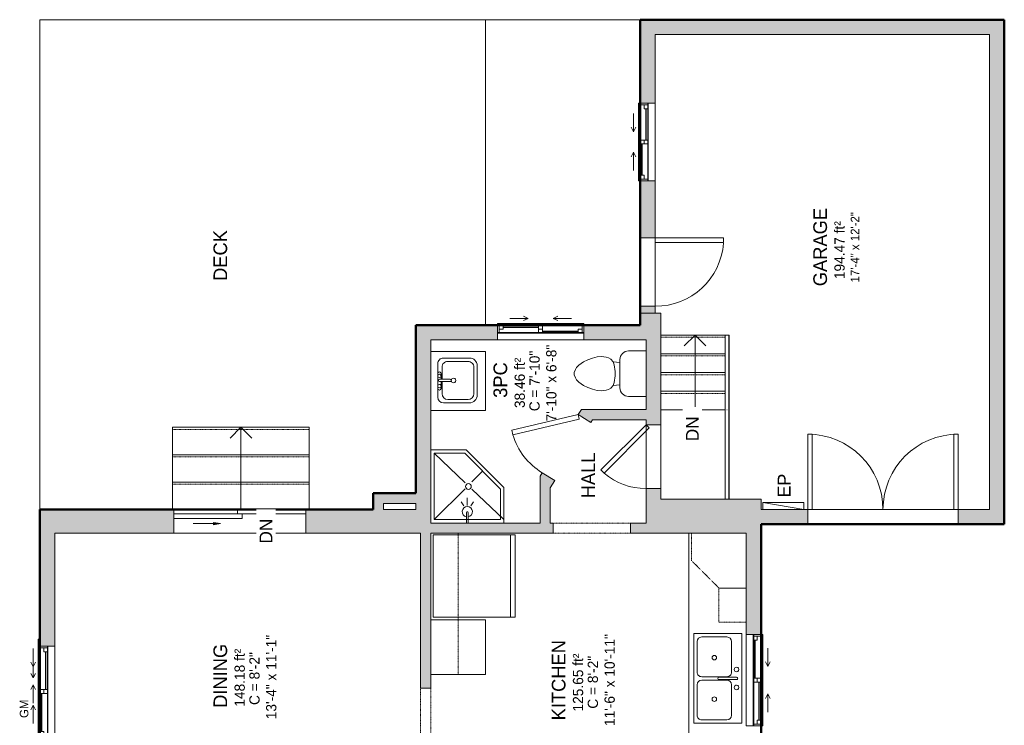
# Model space of a CAD drawing. Header units: inches. Extents: x -251 to 185, y -137 to 466.
# Tile 2 of 2: x -247 to 185, y 157 to 466. Entities that reach past the tile are written whole.
import ezdxf

# ---------------------------------------------------------------- set-up
doc = ezdxf.new("R2010")
doc.units = ezdxf.units.IN
doc.header["$MEASUREMENT"] = 0
doc.linetypes.add('Dash', pattern=[0.23622, 0.11811, -0.11811])
doc.linetypes.add('Overhead', pattern=[0.15625, 0.09375, -0.0625])
for name, color, linetype, lineweight in [('A-ANNO-NOTE', 131, 'Continuous', 9), ('A-AREA', 32, 'Continuous', 9), ('A-AREA-IDEN', 2, 'Continuous', 9), ('A-DETL', 90, 'Continuous', 9), ('A-DETL-GENF', 92, 'Continuous', 9), ('A-DETL-MEDM', 33, 'Continuous', 9), ('A-DOOR', 31, 'Continuous', 9), ('A-EXTEERIOR SPACES', 90, 'Continuous', 9), ('A-FLOR', 192, 'Continuous', 9), ('A-FLOR-HRAL', 11, 'Continuous', 9), ('A-GENM', 13, 'Continuous', 9), ('A-GLAZ', 151, 'Continuous', 9), ('A-WALL', 90, 'Continuous', 9), ('A-WALL-PATT', 111, 'Continuous', 9), ('E-ELEC-EQPM', 71, 'Continuous', 9), ('G-ANNO-TEXT', 231, 'Continuous', 9), ('P-SANR-FIXT', 6, 'Continuous', 9), ('Q-CASE', 31, 'Continuous', 9), ('Q-SPCQ', 91, 'Continuous', 9), ('S-STRS', 90, 'Continuous', 9), ('S-STRS-ANNO', 90, 'Continuous', 9), ('S-STRS-IDEN', 31, 'Continuous', 9)]:
    doc.layers.add(name, color=color, linetype=linetype, lineweight=lineweight)
doc.styles.add('Arial', font='arial.ttf', dxfattribs={"height": 5.625})
doc.styles.add('Inter', font='txt', dxfattribs={"height": 5.625})
doc.styles.add('Inter_1', font='txt', dxfattribs={"height": 3.75})
doc.styles.add('Inter_2', font='txt', dxfattribs={"height": 4.5})
doc.styles.add('Inter_B', font='txt', dxfattribs={"height": 6})

# ---------------------------------------------------------------- blocks, each defined once
blk = doc.blocks.new('Planitar - Single Door_Flush Panel - 2_-4_ x 6_-8_ _45-3078438-102 - Main Floor')
at = {"layer": 'A-DOOR', "lineweight": 18}
for p, q in [((-5.8, 23.05), (-7.22, 21.63)), ((12.58, 1.83), (-7.22, 21.63)), ((14, 3.25), (-5.8, 23.05)), ((14, 3.25), (12.58, 1.83))]:
    blk.add_line(p, q, dxfattribs=at)
at = {"layer": 'A-DOOR'}
blk.add_arc((13.46, 3.55), 27.46, 138.8351, 180.6172, dxfattribs=at)
blk = doc.blocks.new('Planitar - Single Door_Flush Panel - 2_-6_ x 6_-8_ _45-3149525-102 - Main Floor')
at = {"layer": 'A-DOOR', "lineweight": 18}
for p, q in [((-6.21, 24.46), (-7.63, 23.04)), ((13.58, 1.83), (-7.63, 23.04)), ((15, 3.25), (-6.21, 24.46)), ((15, 3.25), (13.58, 1.83))]:
    blk.add_line(p, q, dxfattribs=at)
at = {"layer": 'A-DOOR'}
blk.add_arc((14.46, 3.55), 29.46, 138.5745, 180.5753, dxfattribs=at)
blk = doc.blocks.new('Planitar - Double Door_Flush Panel - 5_-6_ x 6_-8_-3078344-102 - Main Floor')
at = {"layer": 'A-DOOR', "lineweight": 18}
for p, q in [((-33, 3.25), (-33, 36.25)), ((-33, 36.25), (-31.03, 36.25)), ((-31.03, 36.25), (-31.03, 3.25)), ((33, 36.25), (31.03, 36.25)), ((31.03, 36.25), (31.03, 3.25)), ((33, 3.25), (33, 36.25)), ((-31.03, 3.25), (-33, 3.25)), ((31.03, 3.25), (33, 3.25))]:
    blk.add_line(p, q, dxfattribs=at)
at = {"layer": 'A-DOOR'}
for centre, start, end in [((-33, 3.25), 0, 90), ((33, 3.25), 90, 180)]:
    blk.add_arc(centre, 33, start, end, dxfattribs=at)
blk = doc.blocks.new('Planitar - Single Door_Flush Panel - 2_-6_ x 6_-8_-3078477-102 - Main Floor')
at = {"layer": 'A-DOOR', "lineweight": 18}
for p, q in [((12.99, -3.25), (12.99, -33.25)), ((15, -3.25), (12.99, -3.25)), ((15, -3.25), (15, -33.25)), ((15, -33.25), (12.99, -33.25))]:
    blk.add_line(p, q, dxfattribs=at)
at = {"layer": 'A-DOOR'}
blk.add_arc((14.77, -3.55), 29.77, 179.4225, 266.009, dxfattribs=at)
blk = doc.blocks.new('Planitar - Double Sliding Door_Glass - 4_-10_ x 6_-8_-3184308-102 - Main Floor')
at = {"layer": 'A-DETL-GENF'}
blk.add_hatch(color=256, dxfattribs=at).paths.add_polyline_path([(11.51, -3.47), (8.5, -4), (11.51, -4.53)], flags=0)
for p, q in [((8.5, -4), (11.51, -3.47)), ((20.5, -4), (8.5, -4)), ((11.51, -4.53), (8.5, -4)), ((11.51, -3.47), (11.51, -4.53))]:
    blk.add_line(p, q, dxfattribs=at)
at = {"layer": 'A-DOOR', "lineweight": 18}
for p, q in [((-29, -8.28), (0.98, -8.28)), ((-29, -10.25), (-29, -8.28)), ((-0.98, -6.31), (29, -6.31)), ((-0.98, -8.28), (-0.98, -6.31)), ((29, -8.28), (-0.98, -8.28)), ((0.98, -8.28), (0.98, -10.25)), ((29, -6.31), (29, -8.28)), ((0.98, -10.25), (-29, -10.25))]:
    blk.add_line(p, q, dxfattribs=at)
blk = doc.blocks.new('Planitar-Sliding-Double - 60_ x 48_-3165632-102 - Main Floor')
at = {"layer": 'A-GLAZ'}
for p, q in [((-20, 3.1), (-20, 3.85)), ((-20, 3.85), (20, 3.85)), ((-20, -0.15), (-20, 3.1)), ((20, 3.1), (20, 3.85)), ((20, -0.15), (20, 3.1)), ((20, -0.15), (-20, -0.15)), ((-20, -0.15), (-20, -3.4)), ((20, -0.15), (-20, -0.15)), ((-20, -3.4), (20, -3.4)), ((20, -3.4), (20, -0.15))]:
    blk.add_line(p, q, dxfattribs=at)
blk = doc.blocks.new('Plan-Double-Sliding - Plan-Double-Sliding-3099763-102 - Main Floor')
at = {"layer": 'A-GLAZ'}
for p, q in [((-6, 3.34375), (-8, 4.34375)), ((6, 3.34375), (8, 4.34375)), ((20, 0.34375), (-20, 0.34375)), ((-17.5, 0.34375), (-0.875, 0.34375)), ((-6, 3.34375), (-14, 3.34375)), ((-6, 3.34375), (-8, 2.34375)), ((0.875, 0.34375), (19.25, 0.34375)), ((6, 3.34375), (8, 2.34375)), ((6, 3.34375), (14, 3.34375)), ((-19.25, -3.15625), (-0.875, -3.15625)), ((0.875, -3.15625), (17.5, -3.15625)), ((-20, -6.15625), (20, -6.15625))]:
    blk.add_line(p, q, dxfattribs=at)
at = {"layer": 'A-GLAZ', "lineweight": 18}
for p, q in [((-20, 0.34375), (-20, -6.15625)), ((-20, 0.34375), (-17.5, 0.34375)), ((-19.25, 0.34375), (-19.25, -3.15625)), ((-17.5, 0.34375), (-17.5, -1.40625)), ((-0.875, -3.15625), (-0.875, 0.34375)), ((-0.875, 0.34375), (0.875, 0.34375)), ((0.875, 0.34375), (0.875, -3.15625)), ((19.25, 0.34375), (20, 0.34375)), ((19.25, 0.34375), (19.25, -3.15625)), ((20, -6.15625), (20, 0.34375)), ((-20, -3.15625), (-19.25, -3.15625)), ((-17.5, -1.40625), (-19.25, -1.40625)), ((0.875, -1.40625), (-0.875, -1.40625)), ((-0.875, -3.15625), (0.875, -3.15625)), ((17.5, -1.40625), (17.5, -3.15625)), ((19.25, -1.40625), (17.5, -1.40625)), ((17.5, -3.15625), (20, -3.15625))]:
    blk.add_line(p, q, dxfattribs=at)
at = {"layer": 'A-GLAZ', "lineweight": 25}
for p, q in [((-17.5, -0.53125), (-0.875, -0.53125)), ((0.875, -2.28125), (17.5, -2.28125))]:
    blk.add_line(p, q, dxfattribs=at)
blk = doc.blocks.new('Planitar-Sliding-Double - 60_ x 48_-3165640-102 - Main Floor')
at = {"layer": 'A-GLAZ'}
for p, q in [((20, 3.4), (-20, 3.4)), ((-20, 3.4), (-20, 0.15)), ((-20, -3.1), (-20, 0.15)), ((-20, 0.15), (20, 0.15)), ((-20, 0.15), (20, 0.15)), ((20, 0.15), (20, 3.4)), ((20, -3.1), (20, 0.15)), ((-20, -3.85), (-20, -3.1)), ((20, -3.85), (-20, -3.85)), ((20, -3.85), (20, -3.1))]:
    blk.add_line(p, q, dxfattribs=at)
blk = doc.blocks.new('Plan-Double-Sliding - Plan-Double-Sliding-3100799-102 - Main Floor')
at = {"layer": 'A-GLAZ'}
for p, q in [((-20, 6.15625), (20, 6.15625)), ((-19.25, 3.15625), (-0.875, 3.15625)), ((0.875, 3.15625), (17.5, 3.15625)), ((20, -0.34375), (-20, -0.34375)), ((-17.5, -0.34375), (-0.875, -0.34375)), ((-6, -3.34375), (-14, -3.34375)), ((-6, -3.34375), (-8, -2.34375)), ((-6, -3.34375), (-8, -4.34375)), ((0.875, -0.34375), (19.25, -0.34375)), ((6, -3.34375), (8, -2.34375)), ((6, -3.34375), (8, -4.34375)), ((6, -3.34375), (14, -3.34375))]:
    blk.add_line(p, q, dxfattribs=at)
at = {"layer": 'A-GLAZ', "lineweight": 18}
for p, q in [((-20, -0.34375), (-20, 6.15625)), ((20, 6.15625), (20, -0.34375)), ((-20, 3.15625), (-19.25, 3.15625)), ((-19.25, -0.34375), (-19.25, 3.15625)), ((-17.5, 1.40625), (-19.25, 1.40625)), ((-17.5, -0.34375), (-17.5, 1.40625)), ((-0.875, 3.15625), (0.875, 3.15625)), ((-0.875, 3.15625), (-0.875, -0.34375)), ((0.875, 1.40625), (-0.875, 1.40625)), ((0.875, -0.34375), (0.875, 3.15625)), ((17.5, 3.15625), (20, 3.15625)), ((17.5, 1.40625), (17.5, 3.15625)), ((19.25, 1.40625), (17.5, 1.40625)), ((19.25, -0.34375), (19.25, 3.15625)), ((-20, -0.34375), (-17.5, -0.34375)), ((-0.875, -0.34375), (0.875, -0.34375)), ((19.25, -0.34375), (20, -0.34375))]:
    blk.add_line(p, q, dxfattribs=at)
at = {"layer": 'A-GLAZ', "lineweight": 25}
for p, q in [((-17.5, 0.53125), (-0.875, 0.53125)), ((0.875, 2.28125), (17.5, 2.28125))]:
    blk.add_line(p, q, dxfattribs=at)
blk = doc.blocks.new('Planitar-Sliding-Double - 60_ x 48_-3165636-102 - Main Floor')
at = {"layer": 'A-GLAZ'}
for p, q in [((-19, 3.1), (-19, 3.85)), ((-19, 3.85), (19, 3.85)), ((-19, -0.15), (-19, 3.1)), ((19, 3.1), (19, 3.85)), ((19, -0.15), (19, 3.1)), ((19, -0.15), (-19, -0.15)), ((-19, -0.15), (-19, -3.4)), ((19, -0.15), (-19, -0.15)), ((-19, -3.4), (19, -3.4)), ((19, -3.4), (19, -0.15))]:
    blk.add_line(p, q, dxfattribs=at)
blk = doc.blocks.new('Plan-Double-Sliding - Plan-Double-Sliding-3100970-102 - Main Floor')
at = {"layer": 'A-GLAZ'}
for p, q in [((-5.5, 3.34375), (-7.5, 4.34375)), ((5.5, 3.34375), (7.5, 4.34375)), ((19, 0.34375), (-19, 0.34375)), ((-16.5, 0.34375), (-0.875, 0.34375)), ((-5.5, 3.34375), (-13.5, 3.34375)), ((-5.5, 3.34375), (-7.5, 2.34375)), ((0.875, 0.34375), (18.25, 0.34375)), ((5.5, 3.34375), (7.5, 2.34375)), ((5.5, 3.34375), (13.5, 3.34375)), ((-18.25, -3.15625), (-0.875, -3.15625)), ((0.875, -3.15625), (16.5, -3.15625)), ((-19, -6.15625), (19, -6.15625))]:
    blk.add_line(p, q, dxfattribs=at)
at = {"layer": 'A-GLAZ', "lineweight": 18}
for p, q in [((-19, 0.34375), (-19, -6.15625)), ((-19, 0.34375), (-16.5, 0.34375)), ((-18.25, 0.34375), (-18.25, -3.15625)), ((-16.5, 0.34375), (-16.5, -1.40625)), ((-0.875, -3.15625), (-0.875, 0.34375)), ((-0.875, 0.34375), (0.875, 0.34375)), ((0.875, 0.34375), (0.875, -3.15625)), ((18.25, 0.34375), (19, 0.34375)), ((18.25, 0.34375), (18.25, -3.15625)), ((19, -6.15625), (19, 0.34375)), ((-19, -3.15625), (-18.25, -3.15625)), ((-16.5, -1.40625), (-18.25, -1.40625)), ((0.875, -1.40625), (-0.875, -1.40625)), ((-0.875, -3.15625), (0.875, -3.15625)), ((16.5, -1.40625), (16.5, -3.15625)), ((18.25, -1.40625), (16.5, -1.40625)), ((16.5, -3.15625), (19, -3.15625))]:
    blk.add_line(p, q, dxfattribs=at)
at = {"layer": 'A-GLAZ', "lineweight": 25}
for p, q in [((-16.5, -0.53125), (-0.875, -0.53125)), ((0.875, -2.28125), (16.5, -2.28125))]:
    blk.add_line(p, q, dxfattribs=at)
blk = doc.blocks.new('Planitar-Sliding-Double - 60_ x 48_-3165644-102 - Main Floor')
at = {"layer": 'A-GLAZ'}
for p, q in [((-17, 3.1), (-17, 3.85)), ((-17, 3.85), (17, 3.85)), ((-17, -0.15), (-17, 3.1)), ((17, 3.1), (17, 3.85)), ((17, -0.15), (17, 3.1)), ((17, -0.15), (-17, -0.15)), ((-17, -0.15), (-17, -3.4)), ((17, -0.15), (-17, -0.15)), ((-17, -3.4), (17, -3.4)), ((17, -3.4), (17, -0.15))]:
    blk.add_line(p, q, dxfattribs=at)
blk = doc.blocks.new('Plan-Double-Sliding - Plan-Double-Sliding-3101162-102 - Main Floor')
at = {"layer": 'A-GLAZ'}
for p, q in [((-4.5, 3.34375), (-6.5, 4.34375)), ((4.5, 3.34375), (6.5, 4.34375)), ((17, 0.34375), (-17, 0.34375)), ((-14.5, 0.34375), (-0.875, 0.34375)), ((-4.5, 3.34375), (-12.5, 3.34375)), ((-4.5, 3.34375), (-6.5, 2.34375)), ((0.875, 0.34375), (16.25, 0.34375)), ((4.5, 3.34375), (6.5, 2.34375)), ((4.5, 3.34375), (12.5, 3.34375)), ((-16.25, -3.15625), (-0.875, -3.15625)), ((0.875, -3.15625), (14.5, -3.15625)), ((-17, -6.15625), (17, -6.15625))]:
    blk.add_line(p, q, dxfattribs=at)
at = {"layer": 'A-GLAZ', "lineweight": 18}
for p, q in [((-17, 0.34375), (-17, -6.15625)), ((-17, 0.34375), (-14.5, 0.34375)), ((-16.25, 0.34375), (-16.25, -3.15625)), ((-14.5, 0.34375), (-14.5, -1.40625)), ((-0.875, -3.15625), (-0.875, 0.34375)), ((-0.875, 0.34375), (0.875, 0.34375)), ((0.875, 0.34375), (0.875, -3.15625)), ((16.25, 0.34375), (17, 0.34375)), ((16.25, 0.34375), (16.25, -3.15625)), ((17, -6.15625), (17, 0.34375)), ((-17, -3.15625), (-16.25, -3.15625)), ((-14.5, -1.40625), (-16.25, -1.40625)), ((0.875, -1.40625), (-0.875, -1.40625)), ((-0.875, -3.15625), (0.875, -3.15625)), ((14.5, -1.40625), (14.5, -3.15625)), ((16.25, -1.40625), (14.5, -1.40625)), ((14.5, -3.15625), (17, -3.15625))]:
    blk.add_line(p, q, dxfattribs=at)
at = {"layer": 'A-GLAZ', "lineweight": 25}
for p, q in [((-14.5, -0.53125), (-0.875, -0.53125)), ((0.875, -2.28125), (14.5, -2.28125))]:
    blk.add_line(p, q, dxfattribs=at)
blk = doc.blocks.new('Top Rail Type - Top Rail_Internal_-3103700-102 - Main Floor')
at = {"layer": 'A-FLOR-HRAL'}
for p, q in [((62.17, 327.99), (62.17, 294.86)), ((63.74, 294.86), (63.74, 327.99)), ((62.17, 294.86), (62.17, 256)), ((63.74, 256), (63.74, 294.86))]:
    blk.add_line(p, q, dxfattribs=at)
at = {"layer": 'A-FLOR-HRAL', "flags": 128}
blk.add_lwpolyline([(62.88, 327.99), (62.95, 327.99), (63.03, 327.99)], dxfattribs=at)
at = {"layer": 'A-FLOR-HRAL'}
blk.add_open_spline([(62.86, 295.13), (62.89, 295.13), (62.95, 295.13), (63.01, 295.13), (63.04, 295.13)], degree=3, dxfattribs=at)
blk = doc.blocks.new('Top Rail Type - Top Rail_Internal_-V1-102 - Main Floor')
at = {"layer": 'A-FLOR-HRAL'}
for p, q in [((63.74, 327.99), (62.17, 327.99)), ((62.17, 327.99), (62.17, 295.13)), ((63.74, 327.99), (63.74, 295.13)), ((62.17, 295.13), (62.17, 256)), ((63.74, 295.13), (63.74, 256))]:
    blk.add_line(p, q, dxfattribs=at)
blk = doc.blocks.new('Toilet - Toilet-316794-102 - Main Floor')
at = {"layer": 'P-SANR-FIXT'}
for p, q in [((-9.98, 11.75), (-9.98, 19.48)), ((9.98, 19.48), (9.98, 11.75)), ((-5.21, 5), (-6.4, 4)), ((6.25, 8.02), (-6.25, 8.02)), ((-4.86, 8.02), (-5.21, 5)), ((-3.84, 5.5), (-5.21, 5)), ((-1, 6), (-3.84, 5.5)), ((1, 6), (-1, 6)), ((3.84, 5.5), (1, 6)), ((5.21, 5), (3.84, 5.5)), ((4.86, 8.02), (5.21, 5)), ((6.4, 4), (5.21, 5)), ((-7.41, 1), (-7.5, 0)), ((-7.5, 0), (-7.33, -1.99)), ((-7.24, 2), (-7.41, 1)), ((-6.97, 3), (-7.24, 2)), ((-6.4, 4), (-6.97, 3)), ((6.97, 3), (6.4, 4)), ((7.24, 2), (6.97, 3)), ((7.41, 1), (7.24, 2)), ((7.33, -1.99), (7.5, 0)), ((7.5, 0), (7.41, 1)), ((-7.33, -1.99), (-6.79, -4)), ((-6.79, -4), (-6.06, -6)), ((6.06, -6), (6.79, -4)), ((6.79, -4), (7.33, -1.99)), ((-6.06, -6), (-5.13, -8)), ((-5.13, -8), (-3.74, -10)), ((3.74, -10), (5.13, -8)), ((5.13, -8), (6.06, -6)), ((-3.74, -10), (-2.74, -11)), ((-2.74, -11), (-1.87, -11.5)), ((-1.87, -11.5), (-0.5, -12)), ((-0.5, -12), (0.5, -12)), ((0.5, -12), (1.87, -11.5)), ((1.87, -11.5), (2.74, -11)), ((2.74, -11), (3.74, -10))]:
    blk.add_line(p, q, dxfattribs=at)
for centre, start, end in [((-6.25, 11.75), 180, 270), ((6.25, 11.75), 270, 360)]:
    blk.add_arc(centre, 3.73, start, end, dxfattribs=at)
blk = doc.blocks.new('Bath-Corner Shower Basin - 2_-8_x2_-10-2132282-102 - Main Floor')
at = {"layer": 'P-SANR-FIXT'}
for p, q in [((16, 32.09), (0.47, 32.09)), ((1.97, 30.59), (15.53, 17.69)), ((1.97, 1.5), (1.97, 30.59)), ((1.97, 30.59), (15.38, 30.59)), ((15.38, 30.59), (31.06, 14.91)), ((32.56, 15.53), (16, 32.09)), ((18.53, 18.06), (23.22, 22.75)), ((1.97, 1.5), (15.53, 15.06)), ((18.53, 14.84), (32.56, 1.5)), ((31.06, 14.91), (31.06, 1.5)), ((32.56, 0), (32.56, 15.53)), ((31.06, 1.5), (1.97, 1.5))]:
    blk.add_line(p, q, dxfattribs=at)
for start, end in [(360, 180), (180, 360)]:
    blk.add_arc((17.03, 16.04), 1.25, start, end, dxfattribs=at)
blk = doc.blocks.new('Bath-Showerhead - Shower_head_and_Control_-_UNHOSTED_17702-459690-102 - Main Floor')
at = {"layer": 'P-SANR-FIXT'}
for p, q in [((-0.37, -4.61), (-0.37, 0)), ((-0.37, 0), (0.38, 0)), ((0.38, 0), (0.38, -4.61)), ((-1.58, -7.59), (-2.66, -9.27)), ((0, -7.75), (0, -11)), ((1.58, -7.59), (2.66, -9.27))]:
    blk.add_line(p, q, dxfattribs=at)
for centre, radius, start, end in [((0, -5), 2.25, 100.1075, 270), ((0, -5), 2.25, 270, 79.8925), ((0, -4.61), 0.375, 180, 360)]:
    blk.add_arc(centre, radius, start, end, dxfattribs=at)
blk = doc.blocks.new('Bath-Basin - 500 x 440mm-2615461-102 - Main Floor')
at = {"layer": 'P-SANR-FIXT'}
for p, q in [((-9.22, 4.59), (-9.22, -6.73)), ((-9.22, 4.59), (-9.22, -6.73)), ((7.96, 7.09), (-6.72, 7.09)), ((7.96, 7.09), (-6.72, 7.09)), ((0.12, 5.22), (-5.22, 5.22)), ((3.62, 7.09), (-2.88, 7.09)), ((-2.88, 5.59), (0.12, 5.59)), ((0.12, 6.33), (0.12, 1.59)), ((1.12, 6.33), (1.12, 1.59)), ((1.12, 5.59), (3.62, 5.59)), ((6.46, 5.22), (1.12, 5.22)), ((10.46, -6.91), (10.46, 4.59)), ((10.46, -6.91), (10.46, 4.59)), ((-7.72, 2.72), (-7.72, -6.23)), ((8.96, -6.23), (8.96, 2.72)), ((-5.72, -10.23), (7.14, -10.23)), ((-5.72, -10.23), (7.14, -10.23)), ((-5.22, -8.73), (6.46, -8.73))]:
    blk.add_line(p, q, dxfattribs=at)
for centre, radius, start, end in [((-6.72, 4.59), 2.5, 90, 180), ((-6.72, 4.59), 2.5, 90, 180), ((-5.22, 2.72), 2.5, 90, 180), ((-2.88, 6.34), 0.75, 90, 270), ((-1.88, 6.34), 0.75, 360, 180), ((-1.88, 6.34), 0.75, 180, 0), ((0.62, 6.33), 0.5, 360, 180), ((2.62, 6.34), 0.75, 360, 180), ((2.62, 6.34), 0.75, 180, 360), ((3.62, 6.34), 0.75, 270, 90), ((6.46, 2.72), 2.5, 0, 90), ((7.96, 4.59), 2.5, 0, 90), ((7.96, 4.59), 2.5, 360, 90), ((0.62, 0.13), 1, 360, 180), ((0.62, 0.13), 1, 180, 0), ((0.62, 1.59), 0.5, 180, 0), ((-5.72, -6.73), 3.5, 180, 270), ((-5.72, -6.73), 3.5, 180, 270), ((-5.22, -6.23), 2.5, 180, 270), ((6.46, -6.23), 2.5, 270, 0), ((7.14, -6.91), 3.32, 270, 360), ((7.14, -6.91), 3.32, 270, 0)]:
    blk.add_arc(centre, radius, start, end, dxfattribs=at)
blk = doc.blocks.new('Planitar - Opening - 2_-10_ x 6_-8_-3151451-102 - Main Floor')
at = {"layer": 'A-DETL-GENF', "linetype": 'Overhead'}
for p, q in [((16.68, 2.25), (-17.32, 2.25)), ((-17.32, -2.25), (16.68, -2.25))]:
    blk.add_line(p, q, dxfattribs=at)
at = {"layer": 'A-DETL-MEDM'}
for p, q in [((-17.32, 2.25), (-17.32, -2.25)), ((16.68, -2.25), (16.68, 2.25))]:
    blk.add_line(p, q, dxfattribs=at)
blk = doc.blocks.new('Planitar - Opening - 2_-6_ x 6_-8_-3079390-102 - Main Floor')
at = {"layer": 'A-DETL-GENF', "linetype": 'Overhead'}
for p, q in [((14.68, 2.25), (-15.32, 2.25)), ((-15.32, -2.25), (14.68, -2.25))]:
    blk.add_line(p, q, dxfattribs=at)
at = {"layer": 'A-DETL-MEDM'}
for p, q in [((-15.32, 2.25), (-15.32, -2.25)), ((14.68, -2.25), (14.68, 2.25))]:
    blk.add_line(p, q, dxfattribs=at)
blk = doc.blocks.new('Kitchen-Double Sink - 1000 x 535mm-2665361-102 - Main Floor')
at = {"layer": 'P-SANR-FIXT'}
for p, q in [((20.3, 10.62), (-19.07, 10.62)), ((-19.07, 10.62), (-19.07, -10.44)), ((20.3, -10.44), (20.3, 10.62)), ((-2.13, 6.12), (-15.57, 6.12)), ((0.12, 8.37), (0.12, 0.59)), ((1.12, 8.37), (1.12, 0.59)), ((16.8, 6.12), (3.37, 6.12)), ((-17.57, 4.12), (-17.57, -6.94)), ((-0.13, 4.12), (-0.13, -6.94)), ((1.37, 4.12), (1.37, -6.94)), ((18.8, -6.94), (18.8, 4.12)), ((-19.07, -10.44), (20.3, -10.44)), ((-15.57, -8.94), (-2.13, -8.94)), ((3.37, -8.94), (16.8, -8.94))]:
    blk.add_line(p, q, dxfattribs=at)
for centre, radius, start, end in [((-3.32, 8.37), 1, 360, 180), ((0.62, 8.37), 0.5, 360, 180), ((4.55, 8.37), 1, 360, 180), ((-15.57, 4.12), 2, 90, 180), ((-3.32, 8.37), 1, 180, 0), ((-2.13, 4.12), 2, 360, 90), ((3.37, 4.12), 2, 90, 180), ((4.55, 8.37), 1, 180, 360), ((16.8, 4.12), 2, 0, 90), ((0.62, 0.59), 0.5, 180, 0), ((-8.47, -1.41), 1, 0, 180), ((-8.47, -1.41), 1, 180, 360), ((9.71, -1.41), 1, 0, 180), ((9.71, -1.41), 1, 180, 360), ((-15.57, -6.94), 2, 180, 270), ((-2.13, -6.94), 2, 270, 0), ((3.37, -6.94), 2, 180, 270), ((16.8, -6.94), 2, 270, 0)]:
    blk.add_arc(centre, radius, start, end, dxfattribs=at)
blk = doc.blocks.new('Fridge - 900mm-3154579-102 - Main Floor')
at = {"layer": 'Q-SPCQ'}
for p, q in [((18, -3.94), (-18, -3.94)), ((-18, -3.94), (-18, -39.94)), ((-18, -3.94), (18, -3.94)), ((-18, -39.94), (-18, -3.94)), ((18, -39.94), (18, -3.94)), ((18, -3.94), (18, -39.94)), ((-18, -37.94), (18, -37.94)), ((-18, -39.94), (18, -39.94)), ((18, -39.94), (-18, -39.94))]:
    blk.add_line(p, q, dxfattribs=at)
blk = doc.blocks.new('Countertop- Rectangle shape base - 1525 x 762mm-3154841-102 - Main Floor')
at = {"layer": 'A-GENM'}
for p, q in [((42, 27), (18, 27)), ((18, 27), (18, 3)), ((42, 3), (42, 27))]:
    blk.add_line(p, q, dxfattribs=at)
blk = doc.blocks.new('Upper Cabinet-Corner Unit-Wall - 12_ Depth-3154963-102 - Main Floor')
at = {"layer": 'Q-CASE', "linetype": 'Overhead'}
for p, q in [((-1.83, 29.25), (10.17, 29.25)), ((-1.83, 5.25), (-1.83, 29.25)), ((10.17, 29.25), (22.17, 17.25)), ((22.17, 17.25), (22.17, 5.25)), ((22.17, 5.25), (-1.83, 5.25))]:
    blk.add_line(p, q, dxfattribs=at)
blk = doc.blocks.new('Upper Cabinet-Single Door-Wall - 9_-3155234-102 - Main Floor')
at = {"layer": 'Q-CASE', "linetype": 'Overhead'}
for p, q in [((-4.83, 3.25), (-4.83, 15.25)), ((-4.83, 15.25), (10.17, 15.25)), ((10.17, 15.25), (10.17, 3.25)), ((10.17, 3.25), (-4.83, 3.25))]:
    blk.add_line(p, q, dxfattribs=at)
blk = doc.blocks.new('Upper Cabinet-Single Door-Wall - 9_-3155202-102 - Main Floor')
at = {"layer": 'Q-CASE', "linetype": 'Overhead'}
for p, q in [((-13.86, 2.25), (-13.86, 14.25)), ((-13.86, 14.25), (10.17, 14.25)), ((10.17, 14.25), (10.17, 2.25)), ((10.17, 2.25), (-13.86, 2.25))]:
    blk.add_line(p, q, dxfattribs=at)
blk = doc.blocks.new('Upper Cabinet-Single Door-Wall - 9_-3155590-102 - Main Floor')
at = {"layer": 'Q-CASE', "linetype": 'Overhead'}
for p, q in [((-27.93, 2.25), (-27.93, 14.25)), ((-27.93, 14.25), (10.17, 14.25)), ((10.17, 14.25), (10.17, 2.25)), ((10.17, 2.25), (-27.93, 2.25))]:
    blk.add_line(p, q, dxfattribs=at)
blk = doc.blocks.new('Planitar-Sliding-Double - 60_ x 48_-3165652-102 - Main Floor')
at = {"layer": 'A-GLAZ'}
for p in [(13.06, 8.6), (16, 7.85)]:
    blk.add_line(p, (16, 8.6), dxfattribs=at)
blk = doc.blocks.new('Plan-Double-Sliding - Plan-Double-Sliding-3157604-102 - Main Floor')
at = {"layer": 'A-GLAZ'}
for p, q in [((-4, 3.34375), (-6, 4.34375)), ((4, 3.34375), (6, 4.34375)), ((-4, 3.34375), (-12, 3.34375)), ((-4, 3.34375), (-6, 2.34375)), ((4, 3.34375), (6, 2.34375)), ((4, 3.34375), (12, 3.34375))]:
    blk.add_line(p, q, dxfattribs=at)
blk = doc.blocks.new('Electrical Panel - Power Panel-3409085-102 - Main Floor')
at = {"layer": 'E-ELEC-EQPM'}
for p, q in [((-15.96, 6.25), (2.04, 3.25)), ((-15.96, 6.25), (2.04, 6.25)), ((-15.96, 3.25), (-15.96, 6.25)), ((2.04, 3.25), (2.04, 6.25)), ((-15.96, 3.25), (2.04, 3.25))]:
    blk.add_line(p, q, dxfattribs=at)

msp = doc.modelspace()

# ---------------------------------------------------------------- hatches: boundary and pattern name
at = {"layer": 'A-WALL-PATT'}
h = msp.add_hatch(color=254, dxfattribs=at)
h.paths.add_polyline_path([(31.3, 337.63), (31.45, 337.63), (31.45, 339.88), (24.95, 339.88), (24.95, 337.63)], flags=0)
h.paths.add_polyline_path([(24.95, 372.88), (31.45, 372.88), (31.45, 395.26), (24.95, 395.26)], flags=0)
h.paths.add_polyline_path([(31.45, 430.27), (31.45, 466.31), (24.95, 466.31), (24.95, 430.27)], flags=0)
for points in [[(184.7, 459.81), (184.7, 466.31), (31.45, 466.31), (31.45, 459.81), (178.2, 459.81)], [(178.2, 245), (184.7, 245), (184.7, 459.81), (178.2, 459.81), (178.2, 248.55)], [(27.45, 325.81), (33.95, 325.81), (33.95, 337.63), (24.95, 337.63), (24.95, 325.81)], [(-67.05, 241), (-67.05, 332.31), (-73.55, 332.31), (-73.55, 241), (-71.55, 241)], [(3.93, 290.81), (27.45, 290.81), (27.45, 295.31), (6.72, 295.31)], [(-19.05, 245.5), (-14.55, 245.5), (-14.55, 265.39), (-18.08, 267.57), (-19.05, 266.01), (-19.05, 253.68)], [(-87.8, 251.5), (-87.8, 258.56), (-92.3, 258.56), (-92.3, 251.5)], [(-85.51, 254.06), (-73.55, 254.06), (-73.55, 258.56), (-87.8, 258.56), (-87.8, 254.06)], [(71.45, 251.5), (77.95, 251.5), (77.95, 256), (33.95, 256), (33.95, 251.5), (63.58, 251.5)], [(63.58, 241), (71.45, 241), (71.45, 251.5), (33.95, 251.5), (33.95, 241)], [(71.45, 196.59), (77.95, 196.59), (77.95, 245), (71.45, 245), (71.45, 216.49)]]:
    msp.add_hatch(color=9, dxfattribs=at).paths.add_polyline_path(points, flags=0)
h = msp.add_hatch(color=254, dxfattribs=at)
h.paths.add_polyline_path([(28.2, 395.26), (31.45, 395.26), (31.45, 395.66), (24.95, 395.66), (24.95, 395.26)], flags=0)
h.paths.add_polyline_path([(28.2, 429.66), (31.45, 429.66), (31.45, 430.27), (24.95, 430.27), (24.95, 429.66)], flags=0)
h = msp.add_hatch(color=254, dxfattribs=at)
h.paths.add_polyline_path([(31.45, 339.88), (31.45, 340.63), (24.95, 340.63), (24.95, 339.88)], flags=0)
h.paths.add_polyline_path([(24.95, 370.63), (31.45, 370.63), (31.45, 372.88), (24.95, 372.88)], flags=0)
h = msp.add_hatch(color=9, dxfattribs=at)
h.paths.add_polyline_path([(0.2, 325.81), (24.95, 325.81), (24.95, 332.31), (0.2, 332.31), (0.2, 329.06)], flags=0)
h.paths.add_polyline_path([(-51.01, 325.81), (-37.8, 325.81), (-37.8, 332.31), (-67.05, 332.31), (-67.05, 325.81)], flags=0)
h = msp.add_hatch(color=9, dxfattribs=at)
h.paths.add_polyline_path([(33.95, 241), (33.95, 260.65), (27.45, 260.65), (27.45, 241)], flags=0)
h.paths.add_polyline_path([(27.45, 288.65), (33.95, 288.65), (33.95, 325.81), (27.45, 325.81), (27.45, 290.81)], flags=0)
h = msp.add_hatch(color=9, dxfattribs=at)
h.paths.add_polyline_path([(-14.55, 260.93), (-12.55, 264.15), (-14.55, 265.39)], flags=0)
h.paths.add_polyline_path([(3.23, 289.67), (6.72, 295.31), (-0.93, 295.31), (-2.3, 293.09)], flags=0)
h = msp.add_hatch(color=9, dxfattribs=at)
h.paths.add_polyline_path([(-238.55, -52.25), (-232.05, -52.25), (-232.05, -28.07), (-238.55, -28.07), (-238.55, -39.39)], flags=0)
h.paths.add_polyline_path([(-238.55, -10.07), (-232.05, -10.07), (-232.05, 67.22), (-238.55, 67.22)], flags=0)
h.paths.add_polyline_path([(-232.81, 85.22), (-232.05, 85.22), (-232.05, 151.56), (-238.55, 151.56), (-238.55, 85.22), (-236.31, 85.22)], flags=0)
h.paths.add_polyline_path([(-235.3, 191.56), (-232.05, 191.56), (-232.05, 251.5), (-238.55, 251.5), (-238.55, 191.56), (-236.27, 191.56)], flags=0)
h = msp.add_hatch(color=9, dxfattribs=at)
h.paths.add_polyline_path([(-119.77, 241), (-73.55, 241), (-73.55, 251.5), (-121.8, 251.5), (-121.8, 241)], flags=0)
h.paths.add_polyline_path([(-232.05, 241), (-179.8, 241), (-179.8, 251.5), (-232.05, 251.5)], flags=0)
h = msp.add_hatch(color=9, dxfattribs=at)
h.paths.add_polyline_path([(77.95, 245), (98.45, 245), (98.45, 251.5), (71.45, 251.5), (71.45, 245)], flags=0)
h.paths.add_polyline_path([(178.2, 245), (178.2, 251.5), (164.45, 251.5), (164.45, 245)], flags=0)
h = msp.add_hatch(color=9, dxfattribs=at)
h.paths.add_polyline_path([(-67.05, 241), (-13.3, 241), (-13.3, 245.5), (-67.05, 245.5), (-67.05, 245.22)], flags=0)
h.paths.add_polyline_path([(27.45, 241), (27.45, 245.5), (20.7, 245.5), (20.7, 241)], flags=0)
h = msp.add_hatch(color=9, dxfattribs=at)
h.paths.add_polyline_path([(-67.05, 103.56), (-67.05, 143.06), (-71.55, 143.06), (-71.55, 103.56)], flags=0)
h.paths.add_polyline_path([(-67.05, 173.06), (-67.05, 241), (-71.55, 241), (-71.55, 173.06)], flags=0)

# ---------------------------------------------------------------- linework, layer by layer
at = {"layer": 'A-AREA', "linetype": 'Dash'}
for p, q in [((-238.55, 251.5), (-238.55, 466.31)), ((-238.55, 466.31), (24.95, 466.31)), ((63.95, 327.99), (63.95, 256))]:
    msp.add_line(p, q, dxfattribs=at)
at = {"layer": 'A-DETL', "lineweight": 50}
for p, q in [((184.7, 466.31), (24.95, 466.31)), ((24.95, 466.31), (24.95, 332.31)), ((184.7, 245), (184.7, 466.31)), ((24.95, 332.31), (-73.55, 332.31)), ((-73.55, 332.31), (-73.55, 258.56)), ((-73.55, 258.56), (-92.3, 258.56)), ((-92.3, 258.56), (-92.3, 251.5)), ((-92.3, 251.5), (-238.55, 251.5)), ((-238.55, 251.5), (-238.55, -52.25)), ((77.95, -52.25), (77.95, 245)), ((77.95, 245), (184.7, 245))]:
    msp.add_line(p, q, dxfattribs=at)
at = {"layer": 'A-EXTEERIOR SPACES'}
for p, q in [((-43.05, 466.31), (-238.55, 466.31)), ((-238.55, 466.31), (-238.55, 251.5)), ((-43.05, 332.31), (-43.05, 466.31)), ((-43.05, 466.31), (24.95, 466.31)), ((24.95, 466.31), (24.95, 332.31)), ((-73.55, 258.56), (-73.55, 332.31)), ((-73.55, 332.31), (-43.05, 332.31)), ((24.95, 332.31), (-43.05, 332.31)), ((-92.3, 251.5), (-92.3, 258.56)), ((-92.3, 258.56), (-73.55, 258.56)), ((-238.55, 251.5), (-92.3, 251.5))]:
    msp.add_line(p, q, dxfattribs=at)
at = {"layer": 'A-FLOR'}
for p, q in [((-238.55, 466.31), (-238.55, 251.5)), ((24.95, 466.31), (-238.55, 466.31)), ((-43.05, 332.31), (-43.05, 466.31)), ((24.95, 340.63), (24.95, 370.63)), ((31.45, 370.63), (31.45, 340.63)), ((62.17, 295.13), (33.95, 295.13)), ((63.95, 295.13), (63.74, 295.13)), ((63.95, 256), (63.95, 295.13)), ((27.45, 260.65), (27.45, 288.65)), ((33.95, 288.65), (33.95, 260.65)), ((100.42, 251.5), (162.48, 251.5)), ((-121.8, 241), (-179.8, 241))]:
    msp.add_line(p, q, dxfattribs=at)
at = {"layer": 'A-GENM'}
for p, q in [((-43.05, 320.81), (-67.05, 320.81)), ((-43.05, 294.81), (-43.05, 320.81)), ((-67.05, 294.81), (-43.05, 294.81)), ((46.2, 241), (46.2, 133.63))]:
    msp.add_line(p, q, dxfattribs=at)
at = {"layer": 'A-WALL'}
for p, q in [((184.7, 466.31), (24.95, 466.31)), ((24.95, 466.31), (24.95, 429.66)), ((184.7, 245), (184.7, 466.31)), ((31.45, 459.81), (178.2, 459.81)), ((31.45, 459.81), (31.45, 429.66)), ((178.2, 459.81), (178.2, 251.5)), ((24.95, 395.66), (24.95, 370.63)), ((31.45, 395.66), (31.45, 370.63)), ((31.45, 370.63), (24.95, 370.63)), ((24.95, 340.63), (24.95, 332.31)), ((31.45, 340.63), (24.95, 340.63)), ((33.95, 337.63), (24.95, 337.63)), ((31.45, 337.63), (31.45, 340.63)), ((33.95, 288.65), (33.95, 337.63)), ((-73.55, 332.31), (-73.55, 258.56)), ((-37.8, 332.31), (-73.55, 332.31)), ((24.95, 332.31), (0.2, 332.31)), ((-67.05, 245.5), (-67.05, 325.81)), ((-67.05, 325.81), (-37.8, 325.81)), ((0.2, 325.81), (27.45, 325.81)), ((27.45, 325.81), (27.45, 295.31)), ((-0.93, 295.31), (-2.3, 293.09)), ((27.45, 295.31), (-0.93, 295.31)), ((-2.3, 293.09), (3.23, 289.67)), ((3.23, 289.67), (3.93, 290.81)), ((3.93, 290.81), (27.45, 290.81)), ((27.45, 290.81), (27.45, 288.65)), ((27.45, 288.65), (33.95, 288.65)), ((-18.08, 267.57), (-19.05, 266.01)), ((-19.05, 266.01), (-19.05, 245.5)), ((-12.55, 264.15), (-18.08, 267.57)), ((-14.55, 260.93), (-12.55, 264.15)), ((-14.55, 245.5), (-14.55, 260.93)), ((27.45, 260.65), (27.45, 245.5)), ((33.95, 260.65), (27.45, 260.65)), ((33.95, 256), (33.95, 260.65)), ((-92.3, 258.56), (-92.3, 251.5)), ((-73.55, 258.56), (-92.3, 258.56)), ((77.95, 256), (33.95, 256)), ((77.95, 251.5), (77.95, 256)), ((-238.55, 251.5), (-238.55, 191.56)), ((-179.8, 251.5), (-238.55, 251.5)), ((-179.8, 249.53), (-179.8, 251.5)), ((-92.3, 251.5), (-121.8, 251.5)), ((-87.8, 251.5), (-87.8, 254.06)), ((-87.8, 254.06), (-73.55, 254.06)), ((-73.55, 251.5), (-87.8, 251.5)), ((-73.55, 254.06), (-73.55, 251.5)), ((98.45, 251.5), (77.95, 251.5)), ((98.45, 245), (98.45, 251.5)), ((178.2, 251.5), (164.45, 251.5)), ((164.45, 251.5), (164.45, 245)), ((-179.8, 241), (-179.8, 247.56)), ((-121.8, 249.53), (-121.8, 241)), ((-19.05, 245.5), (-67.05, 245.5)), ((-13.3, 245.5), (-14.55, 245.5)), ((27.45, 245.5), (20.7, 245.5)), ((77.95, 196.59), (77.95, 245)), ((77.95, 245), (98.45, 245)), ((164.45, 245), (184.7, 245)), ((-232.05, 241), (-232.05, 191.56)), ((-232.05, 241), (-179.8, 241)), ((-121.8, 241), (-71.55, 241)), ((-71.55, 241), (-71.55, 173.06)), ((-67.05, 173.06), (-67.05, 241)), ((-67.05, 241), (-13.3, 241)), ((20.7, 241), (71.45, 241)), ((71.45, 241), (71.45, 196.59))]:
    msp.add_line(p, q, dxfattribs=at)
at = {"layer": 'S-STRS'}
for p, q in [((62.17, 327.99), (33.95, 327.99)), ((63.95, 327.99), (63.74, 327.99)), ((63.95, 327.99), (63.95, 319.78)), ((62.17, 319.78), (33.95, 319.78)), ((63.95, 319.78), (63.74, 319.78)), ((63.95, 319.78), (63.95, 311.56)), ((62.17, 311.56), (33.95, 311.56)), ((63.95, 311.56), (63.74, 311.56)), ((63.95, 311.56), (63.95, 303.34)), ((62.17, 303.34), (33.95, 303.34)), ((63.95, 303.34), (63.74, 303.34)), ((63.95, 303.34), (63.95, 295.13)), ((62.17, 295.13), (33.95, 295.13)), ((63.95, 295.13), (63.74, 295.13)), ((-120.33, 287.5), (-180.33, 287.5)), ((-180.33, 287.5), (-180.33, 275.5)), ((-120.33, 287.5), (-120.33, 275.5)), ((-180.33, 275.5), (-180.33, 263.5)), ((-120.33, 275.5), (-180.33, 275.5)), ((-120.33, 275.5), (-120.33, 263.5)), ((-180.33, 263.5), (-180.33, 251.5)), ((-120.33, 263.5), (-180.33, 263.5)), ((-120.33, 263.5), (-120.33, 251.5)), ((-151.78, 251.5), (-179.8, 251.5))]:
    msp.add_line(p, q, dxfattribs=at)
at = {"layer": 'S-STRS', "linetype": 'Overhead'}
for p, q in [((62.17, 327.01), (33.95, 327.01)), ((63.95, 327.01), (63.74, 327.01)), ((62.17, 318.79), (33.95, 318.79)), ((63.95, 318.79), (63.74, 318.79)), ((62.17, 310.58), (33.95, 310.58)), ((63.95, 310.58), (63.74, 310.58)), ((62.17, 302.36), (33.95, 302.36)), ((63.95, 302.36), (63.74, 302.36)), ((-120.33, 286.52), (-180.33, 286.52)), ((-120.33, 274.52), (-180.33, 274.52)), ((-120.33, 262.52), (-180.33, 262.52))]:
    msp.add_line(p, q, dxfattribs=at)
at = {"layer": 'S-STRS-ANNO'}
for p, q in [((48.95, 327.99), (44.23, 323.27)), ((48.95, 327.99), (48.95, 319.78)), ((48.95, 327.99), (53.68, 323.27)), ((48.95, 319.78), (48.95, 311.56)), ((48.95, 311.56), (48.95, 303.34)), ((48.95, 303.34), (48.95, 295.13)), ((-150.33, 287.5), (-155.06, 282.78)), ((-150.33, 287.5), (-150.33, 275.5)), ((-150.33, 287.5), (-145.61, 282.78)), ((-150.33, 275.5), (-150.33, 263.5)), ((-150.33, 263.5), (-150.33, 251.5))]:
    msp.add_line(p, q, dxfattribs=at)

# ---------------------------------------------------------------- block references
at = {"layer": 'A-DOOR'}
for name, p, rotation in [('Planitar - Single Door_Flush Panel - 2_-6_ x 6_-8_-3078477-102 - Main Floor', (28.2, 355.63), 89.99999999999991), ('Planitar - Single Door_Flush Panel - 2_-6_ x 6_-8_ _45-3149525-102 - Main Floor', (-7.43, 278.62), 58.25710261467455), ('Planitar - Single Door_Flush Panel - 2_-4_ x 6_-8_ _45-3078438-102 - Main Floor', (30.7, 274.65), 89.99999999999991), ('Planitar - Double Sliding Door_Glass - 4_-10_ x 6_-8_-3184308-102 - Main Floor', (-150.8, 241.25), 180), ('Planitar - Opening - 2_-10_ x 6_-8_-3151451-102 - Main Floor', (3.38, 243.25), 180), ('Planitar - Opening - 2_-6_ x 6_-8_-3079390-102 - Main Floor', (-69.3, 157.73), 269.9999999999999)]:
    msp.add_blockref(name, p, dxfattribs=dict(at, rotation=rotation))
msp.add_blockref('Planitar - Double Door_Flush Panel - 5_-6_ x 6_-8_-3078344-102 - Main Floor', (131.45, 248.25), dxfattribs=at)
at = {"layer": 'A-FLOR-HRAL'}
for name in ['Top Rail Type - Top Rail_Internal_-3103700-102 - Main Floor', 'Top Rail Type - Top Rail_Internal_-V1-102 - Main Floor']:
    msp.add_blockref(name, (0, 0), dxfattribs=at)
at = {"layer": 'A-GENM', "rotation": 269.9999999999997}
msp.add_blockref('Countertop- Rectangle shape base - 1525 x 762mm-3154841-102 - Main Floor', (-70.05, 221.07), dxfattribs=at)
at = {"layer": 'A-GLAZ', "rotation": 89.99999999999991}
for name, p in [('Plan-Double-Sliding - Plan-Double-Sliding-3101162-102 - Main Floor', (25.3, 412.66)), ('Planitar-Sliding-Double - 60_ x 48_-3165644-102 - Main Floor', (28.05, 412.66)), ('Planitar-Sliding-Double - 60_ x 48_-3165652-102 - Main Floor', (-230.7, 178.5)), ('Planitar-Sliding-Double - 60_ x 48_-3165640-102 - Main Floor', (74.85, 176.59)), ('Plan-Double-Sliding - Plan-Double-Sliding-3100799-102 - Main Floor', (77.61, 176.59)), ('Plan-Double-Sliding - Plan-Double-Sliding-3099763-102 - Main Floor', (-238.2, 171.56)), ('Plan-Double-Sliding - Plan-Double-Sliding-3157604-102 - Main Floor', (-238.2, 178.5)), ('Planitar-Sliding-Double - 60_ x 48_-3165632-102 - Main Floor', (-235.45, 171.56))]:
    msp.add_blockref(name, p, dxfattribs=at)
at = {"layer": 'A-GLAZ'}
for name, p in [('Plan-Double-Sliding - Plan-Double-Sliding-3100970-102 - Main Floor', (-18.8, 331.96)), ('Planitar-Sliding-Double - 60_ x 48_-3165636-102 - Main Floor', (-18.8, 329.21))]:
    msp.add_blockref(name, p, dxfattribs=at)
at = {"layer": 'E-ELEC-EQPM'}
msp.add_blockref('Electrical Panel - Power Panel-3409085-102 - Main Floor', (94.66, 248.25), dxfattribs=at)
at = {"layer": 'P-SANR-FIXT'}
for name, p, rotation in [('Toilet - Toilet-316794-102 - Main Floor', (7.98, 311.03), 269.9999999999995), ('Bath-Basin - 500 x 440mm-2615461-102 - Main Floor', (-56.87, 307.44), 89.99999999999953), ('Bath-Showerhead - Shower_head_and_Control_-_UNHOSTED_17702-459690-102 - Main Floor', (-51, 245.5), 180), ('Kitchen-Double Sink - 1000 x 535mm-2665361-102 - Main Floor', (58.83, 177.96), 269.9999999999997)]:
    msp.add_blockref(name, p, dxfattribs=dict(at, rotation=rotation))
msp.add_blockref('Bath-Corner Shower Basin - 2_-8_x2_-10-2132282-102 - Main Floor', (-67.52, 245.5), dxfattribs=at)
at = {"layer": 'Q-CASE'}
for name, p, rotation in [('Upper Cabinet-Single Door-Wall - 9_-3155590-102 - Main Floor', (-69.3, 213.19), 269.9999999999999), ('Upper Cabinet-Corner Unit-Wall - 12_ Depth-3154963-102 - Main Floor', (69.62, 246.25), 180), ('Upper Cabinet-Single Door-Wall - 9_-3155234-102 - Main Floor', (74.7, 206.83), 89.99999999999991), ('Upper Cabinet-Single Door-Wall - 9_-3155202-102 - Main Floor', (-69.3, 189.25), 269.9999999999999)]:
    msp.add_blockref(name, p, dxfattribs=dict(at, rotation=rotation))
at = {"layer": 'Q-SPCQ', "rotation": 89.9999999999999}
msp.add_blockref('Fridge - 900mm-3154579-102 - Main Floor', (-69.98, 222.28), dxfattribs=at)

# ---------------------------------------------------------------- texts
at = {"layer": 'A-ANNO-NOTE', "insert": (-247.38, 159.99), "char_height": 3.75, "width": 10.605, "attachment_point": 1, "rotation": 90, "style": 'Inter_1'}
msp.add_mtext('GM', dxfattribs=at)
at = {"layer": 'A-AREA-IDEN', "attachment_point": 1, "rotation": 90}
for s, insert, char_height, width, style in [('GARAGE', (100.88, 349.39), 6, 41.511, 'Inter_B'), ('194.47 ft²', (110.13, 352.5), 4.5, 33.936, 'Inter_2'), ('DECK', (-162.4, 351.72), 6, 26.967, 'Inter_B'), ('7\'-10" x 6\'-8"', (-16.37, 290.06), 4.5, 45.147, 'Inter_2'), ('C = 7\'-10"', (-23.73, 294.56), 4.5, 34.239, 'Inter_2'), ('38.46 ft²', (-30.23, 295.94), 4.5, 30.906, 'Inter_2'), ('3PC', (-39.49, 300.43), 6, 19.998, 'Inter_B'), ('HALL', (-0.89, 256.36), 6, 25.452, 'Inter_B'), ('11\'-6" x 10\'-11"', (9.23, 156.44), 4.5, 49.692, 'Inter_2'), ('13\'-4" x 11\'-1"', (-139.28, 159.44), 4.5, 46.359, 'Inter_2'), ('DINING', (-162.4, 164.45), 6, 34.239, 'Inter_B'), ('148.18 ft²', (-153.15, 164.94), 4.5, 33.027, 'Inter_2'), ('KITCHEN', (-13.89, 158.95), 6, 43.632, 'Inter_B'), ('C = 8\'-2"', (-146.65, 165.7), 4.5, 31.209, 'Inter_2'), ('125.65 ft²', (-4.64, 162.83), 4.5, 34.239, 'Inter_2'), ('C = 8\'-2"', (1.86, 164.07), 4.5, 31.209, 'Inter_2')]:
    msp.add_mtext(s, dxfattribs=dict(at, insert=insert, char_height=char_height, width=width, style=style))
at = {"layer": 'G-ANNO-TEXT', "color": 7, "attachment_point": 1, "rotation": 90}
for s, insert, char_height, width, style in [('17\'-4" x 12\'-2"', (117.29, 351.06), 3.75, 42.42, 'Inter_1'), ('EP', (85.26, 256.67), 5.625, 12.726, 'Arial')]:
    msp.add_mtext(s, dxfattribs=dict(at, insert=insert, char_height=char_height, width=width, style=style))
at = {"layer": 'S-STRS-IDEN', "insert": (44.97, 281.41), "char_height": 5.625, "width": 13.6424, "attachment_point": 1, "rotation": 90, "line_spacing_factor": 0.993985, "style": 'Inter', "bg_fill": 3, "box_fill_scale": 1.25, "bg_fill_color": 256, "bg_fill_true_color": 13158600, "bg_fill_transparency": 0}
msp.add_mtext('DN', dxfattribs=at)

# ---------------------------------------------------------------- next in the draw order: texts
at = {"layer": 'S-STRS-IDEN', "insert": (-142.18, 236.53), "char_height": 5.625, "width": 13.6424, "attachment_point": 1, "rotation": 90, "line_spacing_factor": 0.993985, "style": 'Inter', "bg_fill": 3, "box_fill_scale": 1.25, "bg_fill_color": 256, "bg_fill_true_color": 13158600, "bg_fill_transparency": 0}
msp.add_mtext('DN', dxfattribs=at)

doc.saveas('drawing.dxf')
